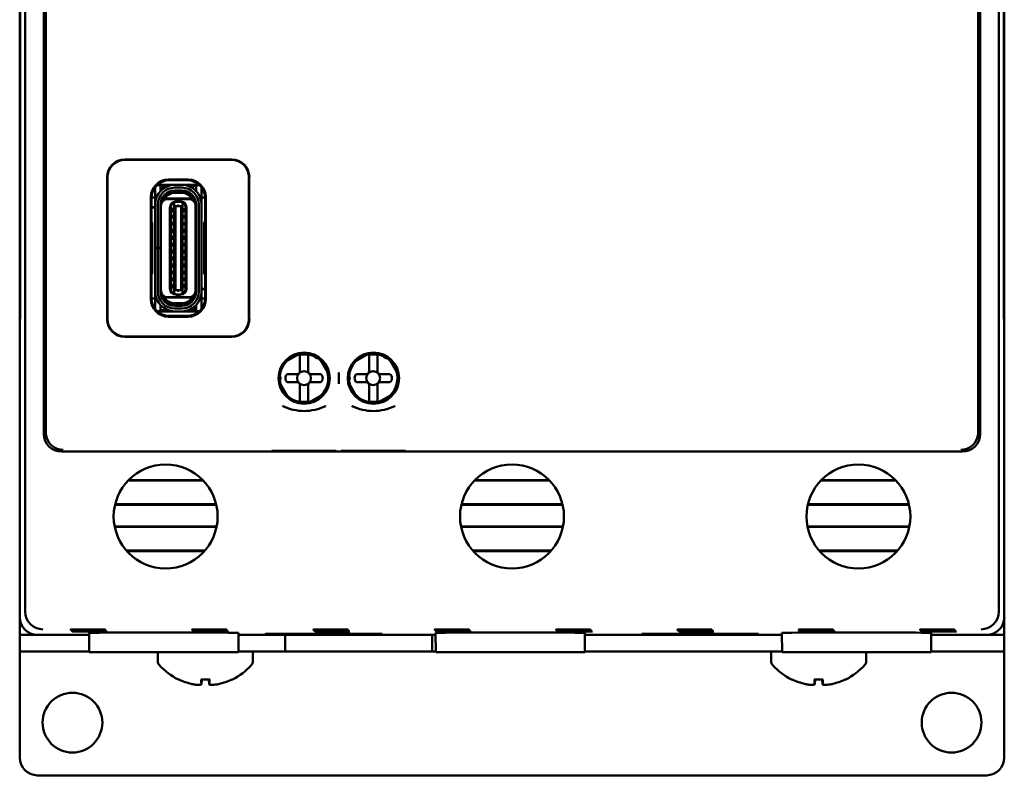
# Model space of a CAD drawing. Header units: inches. Extents: x 1.8 to 23.2, y 1.2 to 17.8.
# Tile 4 of 13: x 9.4 to 12.2, y 7.9 to 10. Entities that reach past the tile are written whole.
import ezdxf

# ---------------------------------------------------------------- set-up
doc = ezdxf.new("R2010")
doc.units = ezdxf.units.IN
doc.header["$LTSCALE"] = 0.8
doc.header["$MEASUREMENT"] = 0
doc.layers.add('Visible (ANSI)', color=7, linetype='Continuous', lineweight=50)

msp = doc.modelspace()

# ---------------------------------------------------------------- linework, layer by layer
at = {"layer": 'Visible (ANSI)'}
for p, q in [((9.3792, 8.3524), (9.3792, 11.7208)), ((12.1476, 11.7208), (12.1476, 8.3524)), ((9.4321, 11.2151), (9.4321, 8.8581)), ((12.0947, 8.8581), (12.0947, 11.2151)), ((9.4376, 8.9376), (9.4376, 10.9981)), ((12.0891, 10.9981), (12.0891, 8.9376)), ((9.3634, 10.9116), (9.3634, 9.1616)), ((12.1634, 9.1616), (12.1634, 10.9116)), ((9.3642, 9.2125), (9.3642, 10.8608)), ((9.3643, 10.8628), (9.3643, 9.2105)), ((12.1624, 9.2105), (12.1624, 10.8628)), ((12.1625, 10.8608), (12.1625, 9.2125)), ((9.6624, 9.6391), (9.9664, 9.6391)), ((9.9654, 9.6381), (9.6634, 9.6381)), ((9.6124, 9.1841), (9.6124, 9.5891)), ((9.6134, 9.5881), (9.6134, 9.1852)), ((9.7864, 9.5816), (9.8424, 9.5816)), ((9.7884, 9.5796), (9.7884, 9.5796)), ((9.8404, 9.5796), (9.7884, 9.5796)), ((9.8404, 9.5796), (9.8404, 9.5796)), ((10.0154, 9.1852), (10.0154, 9.5881)), ((10.0164, 9.5891), (10.0164, 9.1841)), ((9.7482, 9.554), (9.7482, 9.5594)), ((9.7482, 9.5201), (9.7482, 9.554)), ((9.764, 9.5658), (9.7538, 9.5658)), ((9.7777, 9.5668), (9.7549, 9.5668)), ((9.764, 9.554), (9.764, 9.5658)), ((9.7689, 9.5628), (9.764, 9.5628)), ((9.764, 9.5493), (9.764, 9.554)), ((9.7659, 9.5513), (9.7659, 9.555)), ((9.7699, 9.555), (9.7699, 9.5546)), ((9.7777, 9.5668), (9.8739, 9.5668)), ((9.7843, 9.5628), (9.7777, 9.5628)), ((9.8242, 9.5666), (9.8045, 9.5666)), ((9.8045, 9.5587), (9.8242, 9.5587)), ((9.8045, 9.5496), (9.8045, 9.5508)), ((9.8242, 9.5508), (9.8045, 9.5508)), ((9.8242, 9.5496), (9.8045, 9.5496)), ((9.8242, 9.5496), (9.8242, 9.5508)), ((9.8648, 9.5628), (9.8444, 9.5628)), ((9.8749, 9.5658), (9.8648, 9.5658)), ((9.8648, 9.5658), (9.8648, 9.554)), ((9.8648, 9.554), (9.8648, 9.5493)), ((9.8805, 9.554), (9.8805, 9.5595)), ((9.8805, 9.5201), (9.8805, 9.554)), ((9.7364, 9.2416), (9.7364, 9.5316)), ((9.7482, 9.5303), (9.7384, 9.5303)), ((9.7384, 9.5296), (9.7384, 9.5296)), ((9.7384, 9.5296), (9.7384, 9.4621)), ((9.7482, 9.5103), (9.7482, 9.5201)), ((9.7696, 9.5284), (9.7682, 9.5284)), ((9.7699, 9.5313), (9.7699, 9.529)), ((9.7714, 9.5276), (9.7759, 9.5276)), ((9.8528, 9.5276), (9.7759, 9.5276)), ((9.8439, 9.5264), (9.7848, 9.5264)), ((9.8242, 9.5437), (9.8045, 9.5437)), ((9.8574, 9.5276), (9.8528, 9.5276)), ((9.8904, 9.5303), (9.8805, 9.5303)), ((9.8805, 9.5103), (9.8805, 9.5201)), ((9.8904, 9.5296), (9.8904, 9.5296)), ((9.8904, 9.4621), (9.8904, 9.5296)), ((9.8924, 9.5316), (9.8924, 9.2416)), ((9.7384, 9.5032), (9.7482, 9.5032)), ((9.7482, 9.5024), (9.7384, 9.5024)), ((9.7482, 9.3878), (9.7482, 9.5103)), ((9.7561, 9.3878), (9.7561, 9.5103)), ((9.764, 9.3878), (9.764, 9.5103)), ((9.764, 9.5032), (9.7651, 9.5032)), ((9.7651, 9.5024), (9.764, 9.5024)), ((9.7651, 9.5067), (9.7651, 9.5103)), ((9.7651, 9.2666), (9.7651, 9.5067)), ((9.7907, 9.2701), (9.7907, 9.5032)), ((9.7939, 9.2693), (9.7939, 9.5039)), ((9.8006, 9.5004), (9.8006, 9.4894)), ((9.8006, 9.5004), (9.8026, 9.5004)), ((9.8026, 9.5152), (9.8061, 9.5181)), ((9.8026, 9.5152), (9.8026, 9.5154)), ((9.8026, 9.5081), (9.8026, 9.5152)), ((9.8026, 9.5081), (9.8026, 9.2652)), ((9.8065, 9.5065), (9.8026, 9.5081)), ((9.8065, 9.5183), (9.8061, 9.5181)), ((9.8081, 9.5189), (9.8065, 9.5189)), ((9.8124, 9.5183), (9.8065, 9.5183)), ((9.8065, 9.5065), (9.8065, 9.2668)), ((9.8222, 9.5065), (9.8065, 9.5065)), ((9.8124, 9.5197), (9.8104, 9.5197)), ((9.8163, 9.5197), (9.8124, 9.5197)), ((9.8124, 9.5183), (9.8124, 9.5197)), ((9.8222, 9.5183), (9.8124, 9.5183)), ((9.8163, 9.5197), (9.8163, 9.5183)), ((9.8183, 9.5197), (9.8163, 9.5197)), ((9.8222, 9.5189), (9.8207, 9.5189)), ((9.8226, 9.5181), (9.8222, 9.5183)), ((9.8262, 9.5081), (9.8222, 9.5065)), ((9.8222, 9.5065), (9.8222, 9.2668)), ((9.8262, 9.5152), (9.8226, 9.5181)), ((9.8262, 9.5152), (9.8262, 9.5154)), ((9.8262, 9.5081), (9.8262, 9.5152)), ((9.8262, 9.2652), (9.8262, 9.5081)), ((9.8262, 9.5004), (9.8281, 9.5004)), ((9.8281, 9.4894), (9.8281, 9.5004)), ((9.8349, 9.5039), (9.8349, 9.2693)), ((9.838, 9.2701), (9.838, 9.5032)), ((9.8636, 9.5067), (9.8636, 9.5103)), ((9.8636, 9.2666), (9.8636, 9.5067)), ((9.8648, 9.263), (9.8648, 9.5103)), ((9.8726, 9.5103), (9.8726, 9.263)), ((9.8805, 9.263), (9.8805, 9.5103)), ((9.8006, 9.4894), (9.8026, 9.4894)), ((9.8006, 9.48), (9.8006, 9.4705)), ((9.8006, 9.48), (9.8026, 9.48)), ((9.8006, 9.4705), (9.8026, 9.4705)), ((9.8262, 9.4894), (9.8281, 9.4894)), ((9.8262, 9.48), (9.8281, 9.48)), ((9.8262, 9.4705), (9.8281, 9.4705)), ((9.8281, 9.4705), (9.8281, 9.48)), ((9.7405, 9.46), (9.7384, 9.4621)), ((9.7405, 9.3133), (9.7405, 9.46)), ((9.8006, 9.4603), (9.8006, 9.4508)), ((9.8006, 9.4603), (9.8026, 9.4603)), ((9.8006, 9.4508), (9.8026, 9.4508)), ((9.8006, 9.4414), (9.8006, 9.4303)), ((9.8006, 9.4414), (9.8026, 9.4414)), ((9.8262, 9.4603), (9.8281, 9.4603)), ((9.8262, 9.4508), (9.8281, 9.4508)), ((9.8262, 9.4414), (9.8281, 9.4414)), ((9.8281, 9.4508), (9.8281, 9.4603)), ((9.8281, 9.4303), (9.8281, 9.4414)), ((9.8904, 9.4621), (9.8882, 9.46)), ((9.8882, 9.46), (9.8882, 9.3133)), ((9.7651, 9.4248), (9.764, 9.4255)), ((9.8006, 9.4303), (9.8026, 9.4303)), ((9.8006, 9.4217), (9.8006, 9.4107)), ((9.8006, 9.4217), (9.8026, 9.4217)), ((9.8006, 9.4107), (9.8026, 9.4107)), ((9.8262, 9.4303), (9.8281, 9.4303)), ((9.8262, 9.4217), (9.8281, 9.4217)), ((9.8262, 9.4107), (9.8281, 9.4107)), ((9.8281, 9.4107), (9.8281, 9.4217)), ((9.8648, 9.4255), (9.8636, 9.4248)), ((9.7482, 9.3866), (9.7482, 9.3878)), ((9.7482, 9.3878), (9.7561, 9.3878)), ((9.7561, 9.3866), (9.7482, 9.3866)), ((9.7482, 9.263), (9.7482, 9.3866)), ((9.764, 9.3878), (9.7561, 9.3878)), ((9.764, 9.3866), (9.7561, 9.3866)), ((9.7561, 9.263), (9.7561, 9.3866)), ((9.764, 9.3878), (9.764, 9.3866)), ((9.764, 9.263), (9.764, 9.3866)), ((9.8006, 9.402), (9.8006, 9.391)), ((9.8006, 9.402), (9.8026, 9.402)), ((9.8006, 9.391), (9.8026, 9.391)), ((9.8006, 9.3823), (9.8006, 9.3713)), ((9.8006, 9.3823), (9.8026, 9.3823)), ((9.8262, 9.402), (9.8281, 9.402)), ((9.8262, 9.391), (9.8281, 9.391)), ((9.8262, 9.3823), (9.8281, 9.3823)), ((9.8281, 9.391), (9.8281, 9.402)), ((9.8281, 9.3713), (9.8281, 9.3823)), ((9.8006, 9.3713), (9.8026, 9.3713)), ((9.8006, 9.3626), (9.8006, 9.3516)), ((9.8006, 9.3626), (9.8026, 9.3626)), ((9.8262, 9.3713), (9.8281, 9.3713)), ((9.8262, 9.3626), (9.8281, 9.3626)), ((9.8281, 9.3516), (9.8281, 9.3626)), ((9.7651, 9.3485), (9.764, 9.3478)), ((9.8006, 9.3516), (9.8026, 9.3516)), ((9.8006, 9.3429), (9.8006, 9.3319)), ((9.8006, 9.3429), (9.8026, 9.3429)), ((9.8006, 9.3319), (9.8026, 9.3319)), ((9.8262, 9.3516), (9.8281, 9.3516)), ((9.8262, 9.3429), (9.8281, 9.3429)), ((9.8262, 9.3319), (9.8281, 9.3319)), ((9.8281, 9.3319), (9.8281, 9.3429)), ((9.8648, 9.3478), (9.8636, 9.3485)), ((9.7384, 9.3112), (9.7405, 9.3133)), ((9.7384, 9.3112), (9.7384, 9.2436)), ((9.8006, 9.3225), (9.8006, 9.313)), ((9.8006, 9.3225), (9.8026, 9.3225)), ((9.8006, 9.313), (9.8026, 9.313)), ((9.8006, 9.3028), (9.8006, 9.2933)), ((9.8006, 9.3028), (9.8026, 9.3028)), ((9.8262, 9.3225), (9.8281, 9.3225)), ((9.8262, 9.313), (9.8281, 9.313)), ((9.8262, 9.3028), (9.8281, 9.3028)), ((9.8281, 9.313), (9.8281, 9.3225)), ((9.8281, 9.2933), (9.8281, 9.3028)), ((9.8882, 9.3133), (9.8904, 9.3112)), ((9.8904, 9.2436), (9.8904, 9.3112)), ((9.8006, 9.2933), (9.8026, 9.2933)), ((9.8006, 9.2839), (9.8006, 9.2729)), ((9.8006, 9.2839), (9.8026, 9.2839)), ((9.8006, 9.2729), (9.8026, 9.2729)), ((9.8262, 9.2933), (9.8281, 9.2933)), ((9.8262, 9.2839), (9.8281, 9.2839)), ((9.8262, 9.2729), (9.8281, 9.2729)), ((9.8281, 9.2729), (9.8281, 9.2839)), ((9.8636, 9.2709), (9.8648, 9.2709)), ((9.8648, 9.2701), (9.8636, 9.2701)), ((9.8805, 9.2709), (9.8904, 9.2709)), ((9.8904, 9.2701), (9.8805, 9.2701)), ((9.7384, 9.2436), (9.7384, 9.2436)), ((9.7482, 9.2429), (9.7384, 9.2429)), ((9.7482, 9.2532), (9.7482, 9.263)), ((9.7482, 9.2193), (9.7482, 9.2532)), ((9.7651, 9.263), (9.7651, 9.2666)), ((9.7759, 9.2457), (9.7714, 9.2457)), ((9.8528, 9.2457), (9.7759, 9.2457)), ((9.8439, 9.2469), (9.7848, 9.2469)), ((9.8026, 9.2652), (9.8065, 9.2668)), ((9.8026, 9.2581), (9.8026, 9.2652)), ((9.8026, 9.2581), (9.8061, 9.2552)), ((9.8026, 9.2579), (9.8026, 9.2581)), ((9.8061, 9.2552), (9.8065, 9.255)), ((9.8222, 9.2668), (9.8065, 9.2668)), ((9.8065, 9.255), (9.8124, 9.255)), ((9.8081, 9.2544), (9.8065, 9.2544)), ((9.8124, 9.2536), (9.8104, 9.2536)), ((9.8124, 9.255), (9.8222, 9.255)), ((9.8124, 9.2536), (9.8124, 9.255)), ((9.8163, 9.2536), (9.8124, 9.2536)), ((9.8163, 9.255), (9.8163, 9.2536)), ((9.8183, 9.2536), (9.8163, 9.2536)), ((9.8222, 9.2544), (9.8207, 9.2544)), ((9.8222, 9.2668), (9.8262, 9.2652)), ((9.8226, 9.2552), (9.8222, 9.255)), ((9.8226, 9.2552), (9.8262, 9.2581)), ((9.8262, 9.2581), (9.8262, 9.2652)), ((9.8262, 9.2579), (9.8262, 9.2581)), ((9.8574, 9.2457), (9.8528, 9.2457)), ((9.8589, 9.2443), (9.8589, 9.2419)), ((9.8592, 9.2449), (9.8605, 9.2449)), ((9.8636, 9.263), (9.8636, 9.2666)), ((9.8805, 9.2532), (9.8805, 9.263)), ((9.8805, 9.2193), (9.8805, 9.2532)), ((9.8904, 9.2429), (9.8805, 9.2429)), ((9.8904, 9.2436), (9.8904, 9.2436)), ((9.3642, 9.2125), (9.3638, 9.1621)), ((9.3643, 9.2125), (9.3642, 9.2125)), ((9.7482, 9.2138), (9.7482, 9.2193)), ((9.764, 9.2193), (9.764, 9.224)), ((9.764, 9.2075), (9.764, 9.2193)), ((9.8242, 9.2296), (9.8045, 9.2296)), ((9.8242, 9.2237), (9.8045, 9.2237)), ((9.8045, 9.2225), (9.8045, 9.2237)), ((9.8242, 9.2225), (9.8045, 9.2225)), ((9.8242, 9.2146), (9.8045, 9.2146)), ((9.8242, 9.2225), (9.8242, 9.2237)), ((9.8589, 9.2186), (9.8589, 9.2183)), ((9.8628, 9.222), (9.8628, 9.2183)), ((9.8648, 9.224), (9.8648, 9.2193)), ((9.8648, 9.2193), (9.8648, 9.2075)), ((9.8805, 9.2138), (9.8805, 9.2193)), ((12.1625, 9.2125), (12.1624, 9.2125)), ((12.1629, 9.1621), (12.1625, 9.2125)), ((9.3643, 9.2105), (9.3638, 9.1571)), ((9.7538, 9.2075), (9.764, 9.2075)), ((9.851, 9.2065), (9.7549, 9.2065)), ((9.764, 9.2105), (9.7843, 9.2105)), ((9.8424, 9.1916), (9.7864, 9.1916)), ((9.7884, 9.1936), (9.7884, 9.1936)), ((9.7884, 9.1936), (9.8404, 9.1936)), ((9.8242, 9.2067), (9.8045, 9.2067)), ((9.8404, 9.1936), (9.8404, 9.1936)), ((9.8444, 9.2105), (9.851, 9.2105)), ((9.8739, 9.2065), (9.851, 9.2065)), ((9.8598, 9.2105), (9.8648, 9.2105)), ((9.8648, 9.2075), (9.8749, 9.2075)), ((12.1629, 9.1571), (12.1624, 9.2105)), ((9.3634, 9.1616), (9.3638, 9.1621)), ((9.3634, 9.1616), (9.3639, 9.1616)), ((9.3634, 9.1616), (9.3634, 9.1566)), ((9.3638, 9.1571), (9.3634, 9.1566)), ((9.3634, 9.1566), (9.3634, 8.3366)), ((9.3638, 9.1621), (9.3639, 9.1621)), ((12.1634, 9.1616), (12.1629, 9.1621)), ((12.1629, 9.1621), (12.1629, 9.1621)), ((12.1629, 9.1616), (12.1634, 9.1616)), ((12.1634, 9.1566), (12.1629, 9.1571)), ((12.1634, 9.1566), (12.1634, 9.1616)), ((12.1634, 8.3366), (12.1634, 9.1566)), ((9.9664, 9.1341), (9.6624, 9.1341)), ((9.6634, 9.1352), (9.9654, 9.1352)), ((10.1183, 9.063), (10.1586, 9.0863)), ((10.1601, 9.073), (10.1601, 9.081)), ((10.1601, 9.0363), (10.1601, 9.073)), ((10.1837, 9.073), (10.1837, 9.081)), ((10.1837, 9.0363), (10.1837, 9.073)), ((10.3152, 9.063), (10.3555, 9.0863)), ((10.357, 9.073), (10.357, 9.081)), ((10.357, 9.0363), (10.357, 9.073)), ((10.3806, 9.073), (10.3806, 9.081)), ((10.3806, 9.0363), (10.3806, 9.073)), ((10.2183, 9.0703), (10.2415, 9.0299)), ((10.4151, 9.0703), (10.4384, 9.0299)), ((10.1243, 9.0285), (10.1523, 9.0285)), ((10.1916, 9.0285), (10.2196, 9.0285)), ((10.2707, 9.033), (10.2707, 9.0002)), ((10.3211, 9.0285), (10.3491, 9.0285)), ((10.3885, 9.0285), (10.4164, 9.0285)), ((10.1256, 8.963), (10.1023, 9.0034)), ((10.1523, 9.0048), (10.1243, 9.0048)), ((10.1601, 8.997), (10.1601, 8.9603)), ((10.1837, 8.997), (10.1837, 8.9603)), ((10.2196, 9.0048), (10.1916, 9.0048)), ((10.3225, 8.963), (10.2992, 9.0034)), ((10.3491, 9.0048), (10.3211, 9.0048)), ((10.357, 8.997), (10.357, 8.9603)), ((10.3806, 8.997), (10.3806, 8.9603)), ((10.4164, 9.0048), (10.3885, 9.0048)), ((10.1601, 8.9603), (10.1601, 8.9523)), ((10.1837, 8.9603), (10.1837, 8.9523)), ((10.2256, 8.9703), (10.1852, 8.947)), ((10.357, 8.9603), (10.357, 8.9523)), ((10.3806, 8.9603), (10.3806, 8.9523)), ((10.4224, 8.9703), (10.3821, 8.947)), ((9.4821, 8.8081), (12.0447, 8.8081)), ((9.8852, 8.7253), (9.6715, 8.7253)), ((9.8836, 8.7269), (9.6731, 8.7269)), ((10.8702, 8.7253), (10.6565, 8.7253)), ((10.8686, 8.7269), (10.6581, 8.7269)), ((11.8552, 8.7253), (11.6415, 8.7253)), ((11.8536, 8.7269), (11.6431, 8.7269)), ((9.6344, 8.6567), (9.9223, 8.6567)), ((9.6348, 8.6583), (9.9219, 8.6583)), ((10.6194, 8.6567), (10.9073, 8.6567)), ((10.6198, 8.6583), (10.9069, 8.6583)), ((11.6044, 8.6567), (11.8923, 8.6567)), ((11.6048, 8.6583), (11.8919, 8.6583)), ((9.9234, 8.5949), (9.6333, 8.5949)), ((9.9231, 8.5933), (9.6336, 8.5933)), ((10.9084, 8.5949), (10.6183, 8.5949)), ((10.9081, 8.5933), (10.6186, 8.5933)), ((11.8934, 8.5949), (11.6033, 8.5949)), ((11.8931, 8.5933), (11.6036, 8.5933)), ((9.6668, 8.5262), (9.89, 8.5262)), ((9.6682, 8.5246), (9.8886, 8.5246)), ((10.6518, 8.5262), (10.875, 8.5262)), ((10.6532, 8.5246), (10.8736, 8.5246)), ((11.6368, 8.5262), (11.86, 8.5262)), ((11.6382, 8.5246), (11.8586, 8.5246)), ((9.3634, 8.3366), (9.3634, 8.2866)), ((9.364, 8.2866), (9.364, 8.3287)), ((12.1627, 8.3287), (12.1627, 8.2866)), ((12.1634, 8.2866), (12.1634, 8.3366)), ((9.5614, 8.2366), (9.5609, 8.2916)), ((9.9854, 8.2366), (9.9858, 8.2916)), ((10.0628, 8.2893), (10.3939, 8.2893)), ((10.0628, 8.2882), (10.0628, 8.2893)), ((10.0629, 8.2893), (10.0628, 8.2882)), ((10.3939, 8.2882), (10.0628, 8.2882)), ((10.3939, 8.2893), (10.3939, 8.2882)), ((10.3939, 8.2893), (10.3939, 8.2882)), ((10.5464, 8.2366), (10.5459, 8.2916)), ((10.9704, 8.2366), (10.9708, 8.2916)), ((11.1328, 8.2893), (11.4639, 8.2893)), ((11.1328, 8.2882), (11.1328, 8.2893)), ((11.1329, 8.2893), (11.1328, 8.2882)), ((11.4639, 8.2882), (11.1328, 8.2882)), ((11.4639, 8.2893), (11.4639, 8.2882)), ((11.4639, 8.2893), (11.4639, 8.2882)), ((11.5314, 8.2366), (11.5309, 8.2916)), ((11.9554, 8.2366), (11.9558, 8.2916)), ((9.364, 8.2866), (9.3634, 8.2866)), ((9.3634, 8.2866), (9.3634, 8.2388)), ((9.4134, 8.2866), (9.364, 8.2866)), ((9.4134, 8.2866), (9.5609, 8.2866)), ((9.9858, 8.2866), (10.5459, 8.2866)), ((10.1179, 8.2388), (10.1179, 8.2866)), ((10.5368, 8.2866), (10.5368, 8.2388)), ((10.9708, 8.2866), (11.5309, 8.2866)), ((11.9558, 8.2866), (12.1134, 8.2866)), ((12.1627, 8.2866), (12.1134, 8.2866)), ((12.1634, 8.2866), (12.1627, 8.2866)), ((12.1634, 8.2388), (12.1634, 8.2866)), ((9.4134, 8.2388), (9.3634, 8.2388)), ((9.3634, 7.9366), (9.3634, 8.2388)), ((9.3634, 8.2388), (9.3634, 8.2388)), ((9.4134, 8.2388), (9.5613, 8.2388)), ((9.5614, 8.2366), (9.9854, 8.2366)), ((9.7564, 8.2108), (9.7564, 8.2366)), ((9.9854, 8.2388), (10.1179, 8.2388)), ((10.0264, 8.2108), (10.0264, 8.2388)), ((10.5368, 8.2388), (10.1179, 8.2388)), ((10.5368, 8.2388), (10.5463, 8.2388)), ((10.5464, 8.2366), (10.9704, 8.2366)), ((10.9704, 8.2388), (11.5313, 8.2388)), ((11.5004, 8.2108), (11.5004, 8.2388)), ((11.5314, 8.2366), (11.9554, 8.2366)), ((11.7704, 8.2108), (11.7704, 8.2366)), ((11.9554, 8.2388), (12.1134, 8.2388)), ((12.1634, 8.2388), (12.1134, 8.2388)), ((12.1634, 8.2388), (12.1634, 7.9366)), ((12.1634, 8.2388), (12.1634, 8.2388)), ((9.8792, 8.159), (9.9035, 8.159)), ((9.8803, 8.146), (9.8815, 8.159)), ((9.9024, 8.146), (9.9013, 8.159)), ((11.6232, 8.159), (11.6475, 8.159)), ((11.6243, 8.146), (11.6255, 8.159)), ((11.6464, 8.146), (11.6453, 8.159)), ((12.1134, 7.8866), (9.4134, 7.8866))]:
    msp.add_line(p, q, dxfattribs=at)
for centre, radius in [((10.1723, 9.0166), 0.073), ((10.1719, 9.0167), 0.0709), ((10.3691, 9.0166), 0.073), ((10.3688, 9.0167), 0.0709), ((10.1719, 9.0167), 0.0197), ((10.3688, 9.0167), 0.0197), ((9.7784, 8.6231), 0.1478), ((10.7634, 8.6231), 0.1478), ((11.7484, 8.6231), 0.1478), ((9.5134, 8.0366), 0.085), ((12.0134, 8.0366), 0.085)]:
    msp.add_circle(centre, radius, dxfattribs=at)
for centre, radius, start, end in [((9.8045, 9.5103), 0.0563, 90, 180), ((9.8045, 9.5103), 0.0484, 90, 180), ((9.8045, 9.5103), 0.0406, 90, 180), ((9.8045, 9.5103), 0.0394, 90, 180), ((9.7777, 9.555), 0.0118, 138.1897, 180), ((9.7777, 9.555), 0.0118, 90, 138.1897), ((9.7777, 9.555), 0.00787, 90, 180), ((9.8242, 9.5103), 0.0563, 0, 90), ((9.8242, 9.5103), 0.0484, 0, 90), ((9.8242, 9.5103), 0.0406, 0, 90), ((9.8242, 9.5103), 0.0394, 0, 90), ((9.7848, 9.5067), 0.0197, 90, 180), ((9.8045, 9.5103), 0.0374, 152.4089, 170.8287), ((9.8045, 9.5103), 0.0335, 90, 148.8255), ((9.8242, 9.5103), 0.0335, 31.1746, 90), ((9.8439, 9.5067), 0.0197, 0, 90), ((9.8242, 9.5103), 0.0374, 9.1714, 27.5911), ((9.8065, 9.5032), 0.0157, 90, 180), ((9.8057, 9.504), 0.0118, 105.466, 180.1149), ((9.8057, 9.504), 0.0118, 103.9465, 105.466), ((9.8104, 9.5158), 0.00394, 90, 139.4584), ((9.8183, 9.5158), 0.00394, 40.5416, 90), ((9.8222, 9.5032), 0.0157, 0, 90), ((9.823, 9.504), 0.0118, 74.534, 76.0536), ((9.823, 9.504), 0.0118, 359.8851, 74.534), ((9.7679, 9.446), 0.00394, 180, 225.5728), ((9.8608, 9.446), 0.00394, 314.4268, 0), ((9.7679, 9.3273), 0.00394, 134.4273, 180), ((9.8608, 9.3273), 0.00394, 0, 45.5732), ((9.8065, 9.2701), 0.0157, 180, 270), ((9.8057, 9.2693), 0.0118, 179.8999, 254.534), ((9.8222, 9.2701), 0.0157, 270, 0), ((9.823, 9.2693), 0.0118, 285.466, 0.1149), ((9.8045, 9.263), 0.0563, 180, 270), ((9.8045, 9.263), 0.0484, 180, 270), ((9.8045, 9.263), 0.0406, 180, 270), ((9.7848, 9.2666), 0.0197, 180, 270), ((9.8045, 9.263), 0.0394, 180, 270), ((9.8045, 9.263), 0.0374, 189.1714, 207.5911), ((9.8045, 9.263), 0.0335, 211.1746, 270), ((9.8057, 9.2693), 0.0118, 254.534, 256.0535), ((9.8104, 9.2575), 0.00394, 220.5416, 270), ((9.8183, 9.2575), 0.00394, 270, 319.4584), ((9.8242, 9.263), 0.0394, 270, 0), ((9.8242, 9.263), 0.0484, 270, 0), ((9.8242, 9.263), 0.0406, 270, 0), ((9.8242, 9.263), 0.0563, 270, 0), ((9.8242, 9.263), 0.0335, 270, 328.8255), ((9.823, 9.2693), 0.0118, 283.9464, 285.466), ((9.8439, 9.2666), 0.0197, 270, 0), ((9.8242, 9.263), 0.0374, 332.4089, 350.8287), ((9.851, 9.2183), 0.00787, 270, 0), ((9.851, 9.2183), 0.0118, 318.1897, 0), ((9.851, 9.2183), 0.0118, 270, 318.1897), ((10.1719, 9.0167), 0.0689, 64.8273, 106.2709), ((10.1719, 9.0167), 0.0675, 79.9256, 100.0744), ((10.1719, 9.0167), 0.0689, 43.7291, 55.1727), ((10.3688, 9.0167), 0.0689, 64.8273, 106.2709), ((10.3688, 9.0167), 0.0675, 79.9256, 100.0744), ((10.3688, 9.0167), 0.0689, 43.7291, 55.1727), ((10.1719, 9.0167), 0.0689, 133.7291, 175.1727), ((10.3688, 9.0167), 0.0689, 133.7291, 175.1727), ((10.1342, 9.0167), 0.0154, 129.9662, 230.0338), ((10.1523, 9.0363), 0.00787, 270, 0), ((10.1916, 9.0363), 0.00787, 180, 270), ((10.1719, 9.0167), 0.0689, 313.7291, 16.2709), ((10.2097, 9.0167), 0.0154, 309.9662, 50.0338), ((10.331, 9.0167), 0.0154, 129.9662, 230.0338), ((10.3491, 9.0363), 0.00787, 270, 0), ((10.3885, 9.0363), 0.00787, 180, 270), ((10.3688, 9.0167), 0.0689, 313.7291, 16.2709), ((10.4065, 9.0167), 0.0154, 309.9662, 50.0338), ((10.1719, 9.0167), 0.0689, 184.8273, 196.2709), ((10.1523, 8.997), 0.00787, 0, 90), ((10.1916, 8.997), 0.00787, 90, 180), ((10.3688, 9.0167), 0.0689, 184.8273, 196.2709), ((10.3491, 8.997), 0.00787, 0, 90), ((10.3885, 8.997), 0.00787, 90, 180), ((10.1719, 9.0167), 0.0689, 223.7291, 286.2709), ((10.3688, 9.0167), 0.0689, 223.7291, 286.2709), ((10.1719, 9.0167), 0.0675, 259.9256, 280.0744), ((10.3688, 9.0167), 0.0675, 259.9256, 280.0744), ((9.7714, 8.2108), 0.015, 180, 221.6116), ((10.0114, 8.2108), 0.015, 318.3884, 0), ((11.5154, 8.2108), 0.015, 180, 221.6116), ((11.7554, 8.2108), 0.015, 318.3884, 0), ((9.8914, 8.3173), 0.1755, 221.6116, 244.0262), ((9.8914, 8.3173), 0.1755, 295.9738, 318.3884), ((11.6354, 8.3173), 0.1755, 221.6116, 244.0262), ((11.6354, 8.3173), 0.1755, 295.9738, 318.3884), ((9.817, 8.1646), 0.0056, 244.0262, 266.9688), ((9.9658, 8.1646), 0.0056, 273.0312, 295.9738), ((11.561, 8.1646), 0.0056, 244.0262, 266.9688), ((11.7098, 8.1646), 0.0056, 273.0312, 295.9738), ((9.4134, 7.9366), 0.05, 180, 270), ((12.1134, 7.9366), 0.05, 270, 0)]:
    msp.add_arc(centre, radius, start, end, dxfattribs=at)
for centre, major_axis, ratio, start_param, end_param in [((9.6624, 9.5891), (-0.0354, 0.0354), 0.999924, 5.497825, 7.068545), ((9.6634, 9.5881), (-0.0354, 0.0354), 0.999924, 5.497825, 7.068545), ((9.9654, 9.5881), (0.0354, 0.0354), 0.999924, 5.497825, 7.068545), ((9.9664, 9.5891), (0.0354, 0.0354), 0.999924, 5.497825, 7.068545), ((9.7864, 9.5316), (-0.0354, 0.0354), 0.999924, 5.497825, 7.068545), ((9.7884, 9.5296), (-0.0354, 0.0354), 0.999772, 5.497825, 7.068545), ((9.8404, 9.5296), (0.0354, 0.0354), 0.999772, 5.497825, 7.068545), ((9.8424, 9.5316), (0.0354, 0.0354), 0.999924, 5.497825, 7.068545), ((9.7864, 9.2416), (-0.0354, -0.0354), 0.999924, 5.497825, 7.068545), ((9.7884, 9.2436), (-0.0354, -0.0354), 0.999772, 5.497825, 7.068545), ((9.8404, 9.2436), (0.0354, -0.0354), 0.999772, 5.497825, 7.068545), ((9.8424, 9.2416), (0.0354, -0.0354), 0.999924, 5.497825, 7.068545), ((9.6624, 9.1841), (-0.0354, -0.0354), 0.999924, 5.497825, 7.068545), ((9.6634, 9.1852), (-0.0354, -0.0354), 0.999924, 5.497825, 7.068545), ((9.9654, 9.1852), (0.0354, -0.0354), 0.999924, 5.497825, 7.068545), ((9.9664, 9.1841), (0.0354, -0.0354), 0.999924, 5.497825, 7.068545), ((9.4366, 8.9376), (0, -0.125), 0.008727, 0.935984, 1.570796), ((12.0902, 8.9376), (0, 0.125), 0.008727, 1.570796, 2.205609), ((9.4821, 8.8581), (-0.0354, -0.0354), 0.999924, 5.497825, 7.068545), ((12.0447, 8.8581), (0.0354, -0.0354), 0.999924, 5.497825, 7.068545), ((9.4292, 8.3525), (-0.0354, -0.0354), 0.999924, 5.497825, 5.506476), ((9.4287, 8.352), (0.0192, -0.0463), 0.987735, 4.324034, 5.886104), ((12.098, 8.352), (0.0192, 0.0463), 0.987735, 3.538674, 5.100744), ((12.0976, 8.3525), (0.0354, -0.0354), 0.999924, 0.77671, 0.78536), ((9.4134, 8.3366), (-0.0354, -0.0354), 0.999924, 5.497825, 7.068545), ((12.1134, 8.3366), (0.0354, -0.0354), 0.999924, 5.497825, 7.068545), ((9.7734, 8.2916), (0.2125, 0), 0.008727, 6.283109, 9.424854), ((10.7584, 8.2916), (0.2125, 0), 0.008727, 6.283109, 9.424854), ((11.7434, 8.2916), (0.2125, 0), 0.008727, 6.283109, 9.424854), ((9.891, 8.3168), (-0.1419, 0.103), 0.994184, 1.750128, 1.978889), ((9.8977, 8.3168), (-0.0153, -0.1747), 0.063267, 5.837382, 6.066143), ((9.8851, 8.3168), (0.0153, -0.1747), 0.063267, 0.217042, 0.445804), ((9.8918, 8.3168), (-0.1419, -0.103), 0.994184, 1.162703, 1.391464), ((11.635, 8.3168), (-0.1419, 0.103), 0.994184, 1.750128, 1.978889), ((11.6417, 8.3168), (-0.0153, -0.1747), 0.063267, 5.837382, 6.066143), ((11.6291, 8.3168), (0.0153, -0.1747), 0.063267, 0.217042, 0.445804), ((11.6358, 8.3168), (-0.1419, -0.103), 0.994184, 1.162703, 1.391464)]:
    msp.add_ellipse(centre, major_axis=major_axis, ratio=ratio, start_param=start_param, end_param=end_param, dxfattribs=at)
for centre in [(9.5576, 8.3011), (9.5593, 8.2994), (9.561, 8.2977), (9.5628, 8.2959), (9.9026, 8.3011), (9.9043, 8.2994), (9.906, 8.2977), (9.9078, 8.2959), (10.2476, 8.3011), (10.2493, 8.2994), (10.251, 8.2977), (10.2528, 8.2959), (10.5926, 8.3011), (10.5943, 8.2994), (10.596, 8.2977), (10.5978, 8.2959), (10.9376, 8.3011), (10.9393, 8.2994), (10.941, 8.2977), (10.9428, 8.2959), (11.2826, 8.3011), (11.2843, 8.2994), (11.286, 8.2977), (11.2878, 8.2959), (11.6276, 8.3011), (11.6293, 8.2994), (11.631, 8.2977), (11.6328, 8.2959), (11.9726, 8.3011), (11.9743, 8.2994), (11.976, 8.2977), (11.9778, 8.2959)]:
    msp.add_ellipse(centre, major_axis=(0.0494, 0), ratio=0.008727, dxfattribs=at)
for points in [[(9.8124, 9.5081), (9.8137, 9.5081), (9.815, 9.5081), (9.8163, 9.5081)], [(9.8124, 9.2652), (9.8137, 9.2652), (9.815, 9.2652), (9.8163, 9.2652)]]:
    msp.add_open_spline(points, degree=3, dxfattribs=at)
for points, weights in [([(10.1601, 9.0831), (10.1601, 9.082), (10.1601, 9.081)], [1.00171572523, 1.00182977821, 1.0016789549]), ([(10.1837, 9.081), (10.1837, 9.082), (10.1837, 9.0831)], [1.00167895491, 1.00182977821, 1.00171572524]), ([(10.357, 9.0831), (10.357, 9.082), (10.357, 9.081)], [1.00171572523, 1.0018297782, 1.0016789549]), ([(10.3806, 9.081), (10.3806, 9.082), (10.3806, 9.0831)], [1.0016789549, 1.0018297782, 1.00171572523]), ([(10.1601, 8.9523), (10.1601, 8.9513), (10.1601, 8.9502)], [1.00167895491, 1.00182977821, 1.00171572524]), ([(10.1837, 8.9502), (10.1837, 8.9513), (10.1837, 8.9523)], [1.00171572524, 1.00182977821, 1.00167895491]), ([(10.357, 8.9523), (10.357, 8.9513), (10.357, 8.9502)], [1.0016789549, 1.0018297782, 1.00171572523]), ([(10.3806, 8.9502), (10.3806, 8.9513), (10.3806, 8.9523)], [1.00171572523, 1.0018297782, 1.0016789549])]:
    msp.add_rational_spline(points, weights, degree=2, dxfattribs=at)
for points, knots in [([(10.214, 9.0737), (10.2131, 9.0734), (10.2122, 9.0733), (10.2104, 9.0732), (10.2095, 9.0732), (10.208, 9.0735), (10.2075, 9.0737), (10.2065, 9.0741), (10.2059, 9.0743), (10.2049, 9.0749), (10.2044, 9.0753), (10.2035, 9.076), (10.2031, 9.0763), (10.2021, 9.0775), (10.2016, 9.0782), (10.2008, 9.0798), (10.2005, 9.0807), (10.2003, 9.0816)], [-0.23858581, -0.23858581, -0.23858581, -0.23858581, -0.22644646, -0.22644646, -0.21716905, -0.21716905, -0.21253035, -0.21253035, -0.20789164, -0.20789164, -0.20325293, -0.20325293, -0.19861423, -0.19861423, -0.18933681, -0.18933681, -0.17719747, -0.17719747, -0.17719747, -0.17719747]), ([(10.4108, 9.0737), (10.41, 9.0734), (10.4091, 9.0733), (10.4073, 9.0732), (10.4064, 9.0732), (10.4049, 9.0735), (10.4044, 9.0737), (10.4033, 9.0741), (10.4028, 9.0743), (10.4017, 9.0749), (10.4012, 9.0753), (10.4004, 9.076), (10.4, 9.0763), (10.399, 9.0775), (10.3985, 9.0782), (10.3977, 9.0798), (10.3974, 9.0807), (10.3972, 9.0816)], [-0.23858581, -0.23858581, -0.23858581, -0.23858581, -0.22644646, -0.22644646, -0.21716905, -0.21716905, -0.21253035, -0.21253035, -0.20789164, -0.20789164, -0.20325293, -0.20325293, -0.19861423, -0.19861423, -0.18933681, -0.18933681, -0.17719747, -0.17719747, -0.17719747, -0.17719747]), ([(10.1015, 9.0245), (10.1022, 9.024), (10.1028, 9.0232), (10.1037, 9.0217), (10.1042, 9.0209), (10.1046, 9.0195), (10.1048, 9.0189), (10.105, 9.0178), (10.105, 9.0173), (10.105, 9.016), (10.105, 9.0155), (10.1048, 9.0144), (10.1046, 9.0138), (10.1042, 9.0124), (10.1037, 9.0116), (10.1028, 9.0101), (10.1022, 9.0094), (10.1015, 9.0088)], [-0.23858581, -0.23858581, -0.23858581, -0.23858581, -0.22644646, -0.22644646, -0.21716905, -0.21716905, -0.21253035, -0.21253035, -0.20789164, -0.20789164, -0.20325293, -0.20325293, -0.19861423, -0.19861423, -0.18933681, -0.18933681, -0.17719747, -0.17719747, -0.17719747, -0.17719747]), ([(10.2984, 9.0245), (10.299, 9.024), (10.2996, 9.0232), (10.3006, 9.0217), (10.301, 9.0209), (10.3015, 9.0195), (10.3016, 9.0189), (10.3018, 9.0178), (10.3019, 9.0173), (10.3019, 9.016), (10.3018, 9.0155), (10.3016, 9.0144), (10.3015, 9.0138), (10.301, 9.0124), (10.3006, 9.0116), (10.2996, 9.0101), (10.299, 9.0094), (10.2984, 9.0088)], [-0.23858581, -0.23858581, -0.23858581, -0.23858581, -0.22644646, -0.22644646, -0.21716905, -0.21716905, -0.21253035, -0.21253035, -0.20789164, -0.20789164, -0.20325293, -0.20325293, -0.19861423, -0.19861423, -0.18933681, -0.18933681, -0.17719747, -0.17719747, -0.17719747, -0.17719747]), ([(10.1112, 8.9376), (10.1114, 8.9376), (10.1115, 8.9375), (10.1211, 8.9328), (10.1311, 8.9292), (10.1515, 8.9244), (10.1619, 8.9232), (10.1827, 8.9232), (10.193, 8.9244), (10.2135, 8.9292), (10.2235, 8.9328), (10.2331, 8.9375), (10.2332, 8.9376), (10.2334, 8.9376)], [-0.0011788, -0.0011788, -0.0011788, -0.0011788, 0, 0, 0.0804229, 0.0804229, 0.1594755, 0.1594755, 0.2385281, 0.2385281, 0.318951, 0.318951, 0.3201298, 0.3201298, 0.3201298, 0.3201298]), ([(10.3081, 8.9376), (10.3082, 8.9376), (10.3084, 8.9375), (10.318, 8.9328), (10.328, 8.9292), (10.3484, 8.9244), (10.3587, 8.9232), (10.3796, 8.9232), (10.3899, 8.9244), (10.4103, 8.9292), (10.4203, 8.9328), (10.4299, 8.9375), (10.4301, 8.9376), (10.4302, 8.9376)], [-0.0011781, -0.0011781, -0.0011781, -0.0011781, 0, 0, 0.0804114, 0.0804114, 0.1594763, 0.1594763, 0.2385413, 0.2385413, 0.3189527, 0.3189527, 0.3201308, 0.3201308, 0.3201308, 0.3201308]), ([(9.4866, 8.8126), (9.4865, 8.8126), (9.4865, 8.8126), (9.4753, 8.8128), (9.4644, 8.8168), (9.4494, 8.8293), (9.4445, 8.836), (9.4387, 8.85), (9.4374, 8.8567), (9.4374, 8.8635)], [-0.0007616, -0.0007616, -0.0007616, -0.0007616, 0, 0, 0.1603062, 0.1603062, 0.2755389, 0.2755389, 0.3698341, 0.3698341, 0.3698341, 0.3698341]), ([(12.0893, 8.8635), (12.0893, 8.8567), (12.088, 8.85), (12.0822, 8.836), (12.0773, 8.8293), (12.0623, 8.8168), (12.0515, 8.8128), (12.0403, 8.8126), (12.0402, 8.8126), (12.0402, 8.8126)], [0, 0, 0, 0, 0.0646905, 0.0646905, 0.143745, 0.143745, 0.2537219, 0.2537219, 0.2542444, 0.2542444, 0.2542444, 0.2542444]), ([(10.0805, 8.8095), (10.0805, 8.8095), (10.0807, 8.8095), (10.0819, 8.8095), (10.0837, 8.8096), (10.0896, 8.8097), (10.0944, 8.8098), (10.1067, 8.8099), (10.1142, 8.8099), (10.131, 8.81), (10.1403, 8.8101), (10.1596, 8.8101), (10.1697, 8.8101), (10.1896, 8.8101), (10.1994, 8.8101), (10.2177, 8.81), (10.2262, 8.81), (10.2411, 8.8099), (10.2474, 8.8098), (10.2572, 8.8096), (10.2608, 8.8096), (10.263, 8.8095), (10.2633, 8.8095), (10.2633, 8.8095)], [-1.438219, -1.438219, -1.438219, -1.438219, -1.370912, -1.370912, -1.169349, -1.169349, -0.870969, -0.870969, -0.55534, -0.55534, -0.236893, -0.236893, 0.08224, 0.08224, 0.401468, 0.401468, 0.72036, 0.72036, 1.037853, 1.037853, 1.348223, 1.348223, 1.438219, 1.438219, 1.438219, 1.438219]), ([(10.2774, 8.8095), (10.2774, 8.8095), (10.2776, 8.8095), (10.2788, 8.8095), (10.2805, 8.8096), (10.2864, 8.8097), (10.2913, 8.8098), (10.3036, 8.8099), (10.3111, 8.8099), (10.3279, 8.81), (10.3372, 8.8101), (10.3565, 8.8101), (10.3666, 8.8101), (10.3864, 8.8101), (10.3962, 8.8101), (10.4145, 8.81), (10.423, 8.81), (10.4379, 8.8099), (10.4443, 8.8098), (10.4541, 8.8096), (10.4577, 8.8096), (10.4598, 8.8095), (10.4602, 8.8095), (10.4602, 8.8095)], [-1.438219, -1.438219, -1.438219, -1.438219, -1.370912, -1.370912, -1.169349, -1.169349, -0.870969, -0.870969, -0.55534, -0.55534, -0.236893, -0.236893, 0.08224, 0.08224, 0.401468, 0.401468, 0.72036, 0.72036, 1.037853, 1.037853, 1.348223, 1.348223, 1.438219, 1.438219, 1.438219, 1.438219]), ([(9.8792, 8.159), (9.8791, 8.159), (9.8791, 8.1592), (9.8791, 8.1595), (9.8791, 8.1595), (9.8791, 8.1596)], [0.063402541, 0.063402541, 0.063402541, 0.063402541, 0.068700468, 0.068700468, 0.069550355, 0.069550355, 0.069550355, 0.069550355]), ([(9.9037, 8.1596), (9.9037, 8.1595), (9.9037, 8.1595), (9.9036, 8.1592), (9.9036, 8.159), (9.9035, 8.159)], [0.015061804, 0.015061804, 0.015061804, 0.015061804, 0.015911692, 0.015911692, 0.021209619, 0.021209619, 0.021209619, 0.021209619]), ([(11.6232, 8.159), (11.6231, 8.159), (11.6231, 8.1592), (11.6231, 8.1595), (11.6231, 8.1595), (11.6231, 8.1596)], [0.063402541, 0.063402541, 0.063402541, 0.063402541, 0.068700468, 0.068700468, 0.069550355, 0.069550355, 0.069550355, 0.069550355]), ([(11.6477, 8.1596), (11.6477, 8.1595), (11.6477, 8.1595), (11.6476, 8.1592), (11.6476, 8.159), (11.6475, 8.159)], [0.015061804, 0.015061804, 0.015061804, 0.015061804, 0.015911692, 0.015911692, 0.021209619, 0.021209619, 0.021209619, 0.021209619]), ([(9.8803, 8.1464), (9.8805, 8.1457), (9.88, 8.145), (9.8778, 8.1442), (9.876, 8.1439), (9.8717, 8.1438), (9.869, 8.1439), (9.8629, 8.1446), (9.8596, 8.1451), (9.8554, 8.1459), (9.8544, 8.1461), (9.8533, 8.1464)], [0, 0, 0, 0, 0.0245201, 0.0245201, 0.0490401, 0.0490401, 0.0733788, 0.0733788, 0.0977174, 0.0977174, 0.1059587, 0.1059587, 0.1059587, 0.1059587]), ([(9.9295, 8.1464), (9.9263, 8.1457), (9.9229, 8.145), (9.9165, 8.1442), (9.9135, 8.1439), (9.9087, 8.1438), (9.9066, 8.1439), (9.9036, 8.1446), (9.9027, 8.1451), (9.9024, 8.1459), (9.9024, 8.1461), (9.9024, 8.1464)], [0, 0, 0, 0, 0.0245201, 0.0245201, 0.0490401, 0.0490401, 0.0733788, 0.0733788, 0.0977174, 0.0977174, 0.1059587, 0.1059587, 0.1059587, 0.1059587]), ([(11.6243, 8.1464), (11.6245, 8.1457), (11.624, 8.145), (11.6218, 8.1442), (11.62, 8.1439), (11.6157, 8.1438), (11.613, 8.1439), (11.6069, 8.1446), (11.6036, 8.1451), (11.5994, 8.1459), (11.5984, 8.1461), (11.5973, 8.1464)], [0, 0, 0, 0, 0.0245201, 0.0245201, 0.0490401, 0.0490401, 0.0733788, 0.0733788, 0.0977174, 0.0977174, 0.1059587, 0.1059587, 0.1059587, 0.1059587]), ([(11.6735, 8.1464), (11.6703, 8.1457), (11.6669, 8.145), (11.6605, 8.1442), (11.6575, 8.1439), (11.6527, 8.1438), (11.6506, 8.1439), (11.6476, 8.1446), (11.6467, 8.1451), (11.6464, 8.1459), (11.6464, 8.1461), (11.6464, 8.1464)], [0, 0, 0, 0, 0.0245201, 0.0245201, 0.0490401, 0.0490401, 0.0733788, 0.0733788, 0.0977174, 0.0977174, 0.1059587, 0.1059587, 0.1059587, 0.1059587])]:
    msp.add_open_spline(points, degree=3, knots=knots, dxfattribs=at)

doc.saveas('drawing.dxf')
